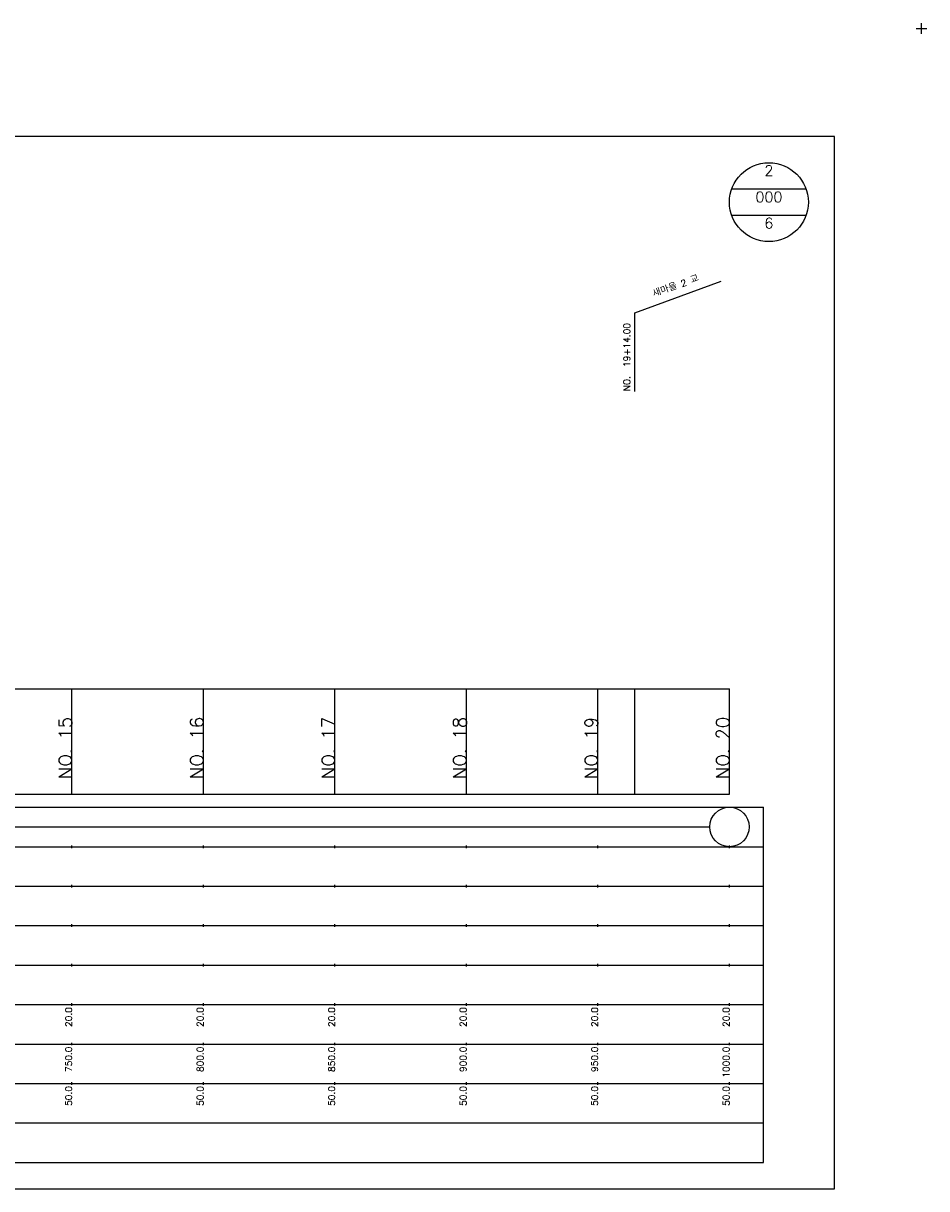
# Model space of a CAD drawing. Extents: x -2 to 685, y -2 to 1408.
# Tile 4 of 6: x 342 to 685, y 525 to 968. Entities that reach past the tile are written whole.
import ezdxf
from ezdxf.enums import TextEntityAlignment as Align

# ---------------------------------------------------------------- set-up
doc = ezdxf.new("R2010")
doc.units = 0
doc.header["$LTSCALE"] = 5
for name, color, linetype in [('BOX', 5, 'CONTINUOUS'), ('DT1', 3, 'CONTINUOUS'), ('DT2', 6, 'CONTINUOUS'), ('LT1', 4, 'CONTINUOUS'), ('ST1', 7, 'CONTINUOUS')]:
    doc.layers.add(name, color=color, linetype=linetype)
doc.styles.add('GHS', font='ROMANS.shx', dxfattribs={"bigfont": 'GHS.shx'})

msp = doc.modelspace()

# ---------------------------------------------------------------- linework, layer by layer
at = {"layer": 'BOX'}
msp.add_lwpolyline([(50, 525), (650, 525), (650, 925), (50, 925), (50, 525)], dxfattribs=at)
at = {"layer": 'DT1'}
for p, q in [((360, 704.83), (360, 705.83)), ((410, 704.83), (410, 705.83)), ((460, 704.83), (460, 705.83)), ((510, 704.83), (510, 705.83)), ((560, 704.83), (560, 705.83)), ((610, 704.83), (610, 705.83))]:
    msp.add_line(p, q, dxfattribs=at)
at = {"layer": 'LT1', "linetype": 'CONTINUOUS'}
for p, q in [((574, 858), (606.89, 869.97)), ((574, 828), (574, 858))]:
    msp.add_line(p, q, dxfattribs=at)
at = {"layer": 'LT1'}
for p, q in [((360, 675), (360, 715)), ((410, 675), (410, 715)), ((460, 675), (460, 715)), ((510, 675), (510, 715)), ((560, 675), (560, 715)), ((574, 675), (574, 715)), ((610, 675), (610, 715)), ((110, 675), (610, 675)), ((360, 654.5), (360, 655.5)), ((410, 654.5), (410, 655.5)), ((460, 654.5), (460, 655.5)), ((510, 654.5), (510, 655.5)), ((560, 654.5), (560, 655.5)), ((610, 654.5), (610, 655.5)), ((360, 639.5), (360, 640.5)), ((410, 639.5), (410, 640.5)), ((460, 639.5), (460, 640.5)), ((510, 639.5), (510, 640.5)), ((560, 639.5), (560, 640.5)), ((610, 639.5), (610, 640.5)), ((360, 624.5), (360, 625.5)), ((410, 624.5), (410, 625.5)), ((460, 624.5), (460, 625.5)), ((510, 624.5), (510, 625.5)), ((560, 624.5), (560, 625.5)), ((610, 624.5), (610, 625.5)), ((360, 609.5), (360, 610.5)), ((410, 609.5), (410, 610.5)), ((460, 609.5), (460, 610.5)), ((510, 609.5), (510, 610.5)), ((560, 609.5), (560, 610.5)), ((610, 609.5), (610, 610.5)), ((360, 594.5), (360, 595.5)), ((410, 594.5), (410, 595.5)), ((460, 594.5), (460, 595.5)), ((510, 594.5), (510, 595.5)), ((560, 594.5), (560, 595.5)), ((610, 594.5), (610, 595.5)), ((360, 579.5), (360, 580.5)), ((410, 579.5), (410, 580.5)), ((460, 579.5), (460, 580.5)), ((510, 579.5), (510, 580.5)), ((560, 579.5), (560, 580.5)), ((610, 579.5), (610, 580.5)), ((360, 564.5), (360, 565.5)), ((410, 564.5), (410, 565.5)), ((460, 564.5), (460, 565.5)), ((510, 564.5), (510, 565.5)), ((560, 564.5), (560, 565.5)), ((610, 564.5), (610, 565.5))]:
    msp.add_line(p, q, dxfattribs=at)
msp.add_lwpolyline([(110, 715), (160, 715), (210, 715), (260, 715), (310, 715), (360, 715), (410, 715), (460, 715), (510, 715), (560, 715), (610, 715)], dxfattribs=at)
at = {"layer": 'ST1'}
for p, q in [((681, 966), (685, 966)), ((683, 964), (683, 968)), ((80, 670), (623, 670)), ((623, 535), (623, 670)), ((87.5, 655), (623, 655)), ((80, 640), (623, 640)), ((87.5, 625), (623, 625)), ((80, 610), (623, 610)), ((80, 595), (623, 595)), ((80, 580), (623, 580)), ((80, 565), (623, 565)), ((80, 550), (623, 550)), ((80, 535), (623, 535))]:
    msp.add_line(p, q, dxfattribs=at)
at = {"layer": 'ST1', "linetype": 'CONTINUOUS'}
for p, q in [((639.14, 905), (610.86, 905)), ((639.14, 895), (610.86, 895)), ((117.5, 662.5), (602.5, 662.5))]:
    msp.add_line(p, q, dxfattribs=at)
for centre, radius in [((625, 900), 15), ((610, 662.5), 7.5)]:
    msp.add_circle(centre, radius, dxfattribs=at)

# ---------------------------------------------------------------- texts
at = {"layer": 'DT1', "linetype": 'CONTINUOUS', "style": 'GHS'}
msp.add_text('새마을 2 교', height=2.5, rotation=20, dxfattribs=at).set_placement((590, 866.99), align=Align.CENTER)
msp.add_text('NO.  19+14.00', height=2.5, rotation=90, dxfattribs=at).set_placement((572.25, 828.12))
at = {"layer": 'DT1', "style": 'GHS'}
for s, height, p in [('NO. 15', 5, (360, 704.33)), ('NO. 16', 5, (410, 704.33)), ('NO. 17', 5, (460, 704.33)), ('NO. 18', 5, (510, 704.33)), ('NO. 19', 5, (560, 704.33)), ('NO. 20', 5, (610, 704.33)), (' 20.0', 2.5, (360, 594)), (' 20.0', 2.5, (410, 594)), (' 20.0', 2.5, (460, 594)), (' 20.0', 2.5, (510, 594)), (' 20.0', 2.5, (560, 594)), (' 20.0', 2.5, (610, 594)), ('   750.0', 2.5, (360, 579)), ('   800.0', 2.5, (410, 579)), ('   850.0', 2.5, (460, 579)), ('   900.0', 2.5, (510, 579)), ('   950.0', 2.5, (560, 579)), ('  1000.0', 2.5, (610, 579)), ('  50.0', 2.5, (360, 564)), ('  50.0', 2.5, (410, 564)), ('  50.0', 2.5, (460, 564)), ('  50.0', 2.5, (510, 564)), ('  50.0', 2.5, (560, 564)), ('  50.0', 2.5, (610, 564))]:
    msp.add_text(s, height=height, rotation=90, dxfattribs=at).set_placement(p, align=Align.RIGHT)
at = {"layer": 'DT2', "linetype": 'CONTINUOUS', "style": 'GHS'}
for s, p in [('2', (625, 910)), ('000', (625, 900)), ('6', (625, 890))]:
    msp.add_text(s, height=4, dxfattribs=at).set_placement(p, align=Align.CENTER)

doc.saveas('drawing.dxf')
